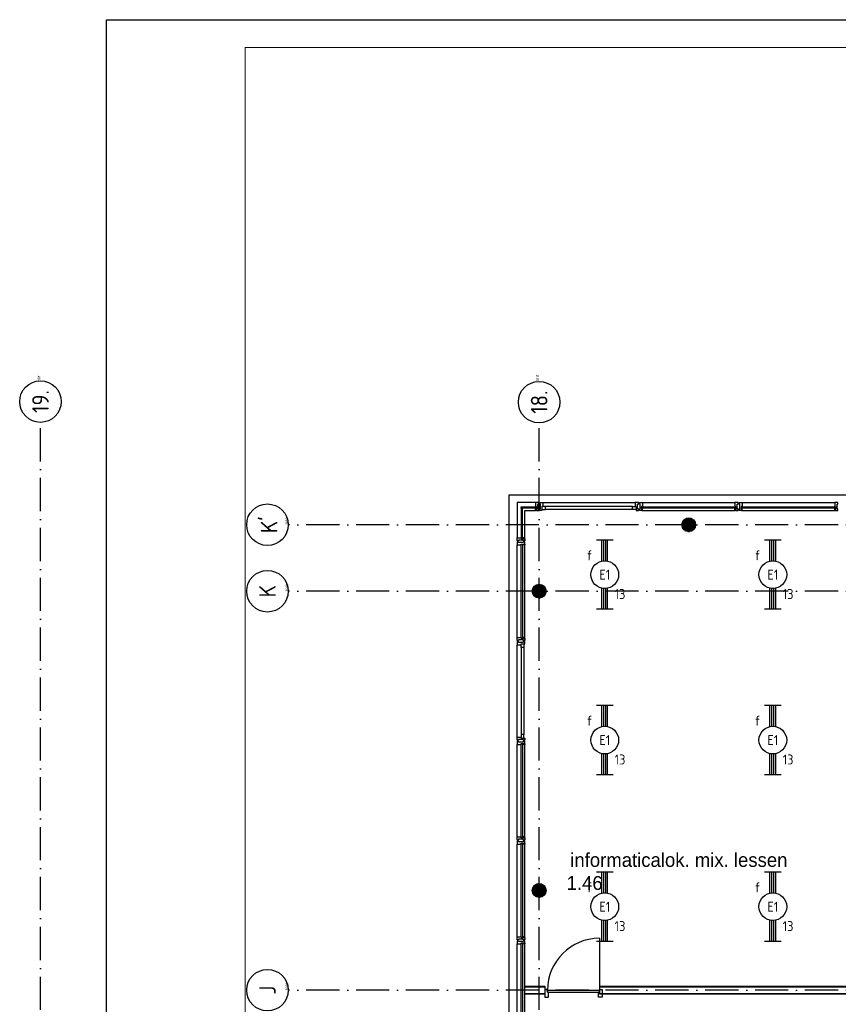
# Model space of a CAD drawing. Header units: millimetres. Extents: x 84333 to 240712, y -2244 to 84291.
# Tile 8 of 87: x 89143 to 103918, y 66521 to 84291. Entities that reach past the tile are written whole.
import ezdxf
from ezdxf.enums import TextEntityAlignment as Align

# ---------------------------------------------------------------- set-up
doc = ezdxf.new("R2010")
doc.units = ezdxf.units.MM
doc.header["$LTSCALE"] = 100
doc.linetypes.add('DASHDOT', pattern=[9, 6, -1.5, 0, -1.5])
doc.layers.get('0').update_dxf_attribs({"linetype": 'CONTINUOUS'})
for name, color, linetype in [('AFDELING', 4, 'CONTINUOUS'), ('AL$7----_STRAMIEN', 1, 'DASHDOT'), ('AL21----_BUITENWAND', 4, 'CONTINUOUS'), ('AL22----_BINNENWAND', 7, 'CONTINUOUS'), ('AL28----_KONSTRUKTIE', 3, 'CONTINUOUS'), ('AL31----_BUITENKOZ', 7, 'CONTINUOUS'), ('AL32----_BINNENKOZ', 7, 'CONTINUOUS'), ('AL32----_DRAAIRICHTING', 1, 'CONTINUOUS'), ('ALN-----_BLOCKNAAM', 2, 'CONTINUOUS'), ('ALXAA---_GEWBETON', 12, 'CONTINUOUS'), ('ALXOU---_GLAS', 7, 'CONTINUOUS'), ('BOUW', 8, 'CONTINUOUS'), ('EB63101-_ATTRIB', 2, 'CONTINUOUS'), ('EL63101-_LICHT-ARM', 3, 'CONTINUOUS'), ('EL6441--_DATACOM', 3, 'CONTINUOUS'), ('LIJN025', 10, 'CONTINUOUS'), ('LIJN050', 90, 'CONTINUOUS'), ('TEKST25', 10, 'CONTINUOUS'), ('TEKST35', 50, 'CONTINUOUS'), ('TEKST50', 90, 'CONTINUOUS')]:
    doc.layers.add(name, color=color, linetype=linetype)
doc.styles.add('1_8', font='ISO', dxfattribs={"height": 1.8})
doc.styles.add('BURO-025', font='BUROFONT.shx', dxfattribs={"height": 250})
doc.styles.add('ISO', font='ISO.SHX')
doc.styles.add('NORATT', font='isocp.shx')
doc.styles.add('ROMAND', font='romand')
doc.styles.get("Standard").update_dxf_attribs({"font": 'iso.shx'})
doc.styles.add('TECHNIC', font='technic_.ttf')

# ---------------------------------------------------------------- blocks, each defined once
blk = doc.blocks.new('A0-GE')
at = {"layer": 'LIJN025'}
blk.add_lwpolyline([(1500, 841), (1500, 0), (0, 0), (0, 841)], close=True, dxfattribs=at)
at = {"layer": 'LIJN050', "const_width": 0.2}
blk.add_lwpolyline([(1495, 836), (25, 836), (25, 5), (1495, 5)], close=True, dxfattribs=at)
at = {"layer": 'TEKST25', "style": 'ROMAND', "width": 2.899115}
blk.add_attdef('STATUS', text='', height=2.5, dxfattribs=at).set_placement((1454, 71.5), (1493, 71.5), align=Align.FIT)
at = {"layer": 'TEKST25', "style": 'ISO'}
for tag, p in [('E', (1455.25, 66)), ('NAAM-E', (1466.75, 66)), ('DATUM-E', (1485, 66)), ('D', (1455.25, 61)), ('NAAM-D', (1466.75, 61)), ('DATUM-D', (1485, 61)), ('C', (1455.25, 56)), ('NAAM-C', (1466.75, 56)), ('DATUM-C', (1485, 56)), ('B', (1455.25, 51)), ('NAAM-B', (1466.75, 51)), ('DATUM-B', (1485, 51)), ('A', (1455.25, 46)), ('NAAM-A', (1466.75, 46)), ('DATUM-A', (1485, 46))]:
    blk.add_attdef(tag, text='', height=2.5, dxfattribs=at).set_placement(p, align=Align.CENTER)
for tag, p in [('DATUM', (1332.75, 36.25)), ('SCHAAL', (1368, 36.25)), ('GETEKEND', (1398.25, 36.25)), ('GECONTOL.', (1433, 36.25)), ('FORMAAT', (1463.25, 28.25))]:
    blk.add_attdef(tag, p, '', height=2.5, dxfattribs=at)
at = {"layer": 'TEKST35', "style": 'ISO'}
for tag, p in [('PROJECT', (1334.5, 72.5)), ('PLAATS', (1334.5, 63.5)), ('INSTALLATIE-REGEL1', (1334.5, 52.5)), ('INSTALLATIE-REGEL2', (1334.5, 43.5))]:
    blk.add_attdef(tag, p, '', height=4, dxfattribs=at)
blk.add_attdef('PROJ.NR.', text='', height=4, dxfattribs=at).set_placement((1481, 23), align=Align.CENTER)
at = {"layer": 'TEKST50', "style": 'ISO'}
blk.add_attdef('FILE-NAAM', text='', height=5, dxfattribs=at).set_placement((1473.5, 7.5), align=Align.CENTER)
blk = doc.blocks.new('EJ3T20')
at = {"color": 0}
for p, q in [((-6.25, -1.5), (-6.25, 1.5)), ((-6.25, 0.52), (-2.44, 0.52)), ((-6.25, 0.17), (-2.49, 0.17)), ((2.44, 0.52), (6.25, 0.52)), ((2.49, 0.17), (6.25, 0.17)), ((6.25, -1.5), (6.25, 1.5)), ((-6.25, -0.17), (-2.49, -0.17)), ((-6.25, -0.52), (-2.44, -0.52)), ((2.44, -0.52), (6.25, -0.52)), ((2.49, -0.17), (6.25, -0.17))]:
    blk.add_line(p, q, dxfattribs=at)
blk.add_circle((0, 0), 2.5, dxfattribs=at)
at = {"color": 0, "style": '1_8'}
for tag, flags, p in [('SCHAK', 8, (3.5, 2.75)), ('A_CODE', 8, (0, 0)), ('GROEP', 8, (-3.5, -2.75)), ('KAST', 9, (3.5, -2.75))]:
    blk.add_attdef(tag, text='', height=1.8, dxfattribs=dict(at, flags=flags)).set_placement(p, align=Align.MIDDLE)
blk = doc.blocks.new('1011')
at = {"layer": 'AL$7----_STRAMIEN', "color": 7, "linetype": 'Continuous'}
blk.add_circle((-750, 0), 750, dxfattribs=at)
at = {"layer": 'AL$7----_STRAMIEN', "color": 3, "linetype": 'Continuous'}
blk.add_attdef('STR-NAAM', text='', height=600, rotation=360, dxfattribs=at).set_placement((-750, 0), align=Align.MIDDLE)
at = {"layer": 'ALN-----_BLOCKNAAM', "linetype": 'Continuous'}
blk.add_text('1011', height=100, dxfattribs=at).set_placement((0, 0))
blk = doc.blocks.new('1010')
at = {"layer": 'AL$7----_STRAMIEN', "color": 7, "linetype": 'Continuous'}
blk.add_circle((0, 750), 750, dxfattribs=at)
at = {"layer": 'AL$7----_STRAMIEN', "color": 3, "linetype": 'Continuous'}
blk.add_attdef('STR-NAAM', text='', height=600, rotation=360, dxfattribs=at).set_placement((0, 750), align=Align.MIDDLE)
at = {"layer": 'ALN-----_BLOCKNAAM', "linetype": 'Continuous'}
blk.add_text('1010', height=100, dxfattribs=at).set_placement((0, 0))
blk = doc.blocks.new('A$C13e6995e')
at = {"layer": 'AL$7----_STRAMIEN', "color": 1}
for p, q in [((5185, 41660), (5185, 79257)), ((14185, 41660), (14185, 79257)), ((5185, 41660), (5185, 78944)), ((46585, 77420), (9657, 77420)), ((46585, 76220), (9657, 76220)), ((46585, 69020), (9657, 69020))]:
    blk.add_line(p, q, dxfattribs=at)
at = {"layer": 'AL21----_BUITENWAND', "color": 8}
for p, q in [((13645, 59121), (13645, 77960)), ((13645, 77960), (47125, 77960))]:
    blk.add_line(p, q, dxfattribs=at)
at = {"layer": 'AL22----_BINNENWAND', "color": 8}
for p, q in [((13925, 69095), (14288, 69095)), ((13925, 68945), (13925, 69095)), ((14288, 69095), (14288, 68945)), ((15278, 69095), (28510, 69095)), ((15278, 68945), (15278, 69095)), ((14288, 68945), (13925, 68945)), ((28510, 68945), (15278, 68945))]:
    blk.add_line(p, q, dxfattribs=at)
at = {"layer": 'AL22----_BINNENWAND', "color": 8, "linetype": 'Continuous'}
for p, q in [((13925, 69080), (14288, 69080)), ((13925, 68960), (14288, 68960)), ((15278, 69080), (28510, 69080)), ((15278, 68960), (28510, 68960))]:
    blk.add_line(p, q, dxfattribs=at)
at = {"layer": 'AL28----_KONSTRUKTIE', "color": 8}
for centre in [(16885, 77420), (14185, 76220), (14185, 70820)]:
    blk.add_circle(centre, 125, dxfattribs=at)
at = {"layer": 'AL31----_BUITENKOZ', "color": 8}
for p, q in [((14120, 77819), (13786, 77819)), ((13786, 77819), (13786, 77185)), ((13925, 77185), (13925, 77680)), ((13925, 77680), (14120, 77680)), ((14250, 77819), (15920, 77819)), ((15870, 77747), (14300, 77747)), ((15870, 77693), (14300, 77693)), ((16050, 77819), (17720, 77819)), ((16050, 77680), (17720, 77680)), ((17850, 77819), (19520, 77819)), ((17850, 77680), (19520, 77680)), ((13786, 75385), (13786, 77055)), ((13925, 75385), (13925, 77055)), ((13786, 73585), (13786, 75255)), ((13858, 75205), (13858, 73635)), ((13912, 75205), (13912, 73635)), ((13786, 71785), (13786, 73455)), ((13925, 71785), (13925, 73455)), ((13786, 69985), (13786, 71655)), ((13925, 69985), (13925, 71655)), ((13786, 68185), (13786, 69855)), ((13925, 68185), (13925, 69855))]:
    blk.add_line(p, q, dxfattribs=at)
at = {"layer": 'AL31----_BUITENKOZ', "color": 8, "linetype": 'Continuous'}
for p, q in [((14157, 77819), (14120, 77819)), ((14120, 77819), (14120, 77812)), ((14120, 77812), (14120, 77808)), ((14120, 77808), (14120, 77800)), ((14120, 77800), (14120, 77747)), ((14120, 77747), (14137, 77747)), ((14120, 77680), (14120, 77717)), ((14120, 77717), (14137, 77717)), ((14132, 77680), (14120, 77680)), ((14137, 77685), (14132, 77685)), ((14132, 77685), (14132, 77680)), ((14137, 77747), (14137, 77680)), ((14137, 77717), (14137, 77685)), ((14137, 77680), (14176, 77680)), ((14176, 77819), (14157, 77819)), ((14162, 77710), (14162, 77790)), ((14162, 77790), (14176, 77790)), ((14176, 77710), (14162, 77710)), ((14176, 77813), (14176, 77819)), ((14176, 77799), (14176, 77813)), ((14176, 77790), (14176, 77799)), ((14176, 77799), (14176, 77799)), ((14176, 77700), (14176, 77710)), ((14176, 77686), (14176, 77700)), ((14176, 77700), (14176, 77700)), ((14176, 77680), (14176, 77686)), ((14194, 77813), (14194, 77819)), ((14194, 77819), (14213, 77819)), ((14194, 77800), (14194, 77813)), ((14194, 77790), (14194, 77800)), ((14194, 77800), (14194, 77800)), ((14208, 77790), (14194, 77790)), ((14194, 77700), (14194, 77710)), ((14194, 77710), (14208, 77710)), ((14194, 77686), (14194, 77700)), ((14194, 77700), (14194, 77700)), ((14194, 77680), (14194, 77686)), ((14233, 77680), (14194, 77680)), ((14208, 77710), (14208, 77790)), ((14213, 77819), (14250, 77819)), ((14250, 77747), (14233, 77747)), ((14233, 77747), (14233, 77680)), ((14233, 77747), (14233, 77693)), ((14300, 77747), (14233, 77747)), ((14233, 77693), (14300, 77693)), ((14250, 77819), (14250, 77812)), ((14250, 77812), (14250, 77808)), ((14250, 77808), (14250, 77800)), ((14250, 77800), (14250, 77747)), ((14300, 77693), (14300, 77747)), ((15870, 77693), (15870, 77747)), ((15870, 77747), (15937, 77747)), ((15937, 77693), (15870, 77693)), ((15957, 77819), (15920, 77819)), ((15920, 77819), (15920, 77812)), ((15920, 77812), (15920, 77808)), ((15920, 77808), (15920, 77800)), ((15920, 77800), (15920, 77747)), ((15920, 77747), (15937, 77747)), ((15937, 77747), (15937, 77680)), ((15937, 77747), (15937, 77693)), ((15937, 77680), (15976, 77680)), ((15976, 77819), (15957, 77819)), ((15962, 77710), (15962, 77790)), ((15962, 77790), (15976, 77790)), ((15976, 77710), (15962, 77710)), ((15976, 77813), (15976, 77819)), ((15976, 77799), (15976, 77813)), ((15976, 77790), (15976, 77799)), ((15976, 77799), (15976, 77799)), ((15976, 77700), (15976, 77710)), ((15976, 77686), (15976, 77700)), ((15976, 77700), (15976, 77700)), ((15976, 77680), (15976, 77686)), ((15994, 77813), (15994, 77819)), ((15994, 77819), (16013, 77819)), ((15994, 77800), (15994, 77813)), ((15994, 77790), (15994, 77800)), ((15994, 77800), (15994, 77800)), ((16008, 77790), (15994, 77790)), ((15994, 77700), (15994, 77710)), ((15994, 77710), (16008, 77710)), ((15994, 77686), (15994, 77700)), ((15994, 77700), (15994, 77700)), ((15994, 77680), (15994, 77686)), ((16033, 77680), (15994, 77680)), ((16008, 77710), (16008, 77790)), ((16013, 77819), (16050, 77819)), ((16050, 77747), (16033, 77747)), ((16033, 77747), (16033, 77680)), ((16033, 77717), (16033, 77685)), ((16050, 77717), (16033, 77717)), ((16033, 77685), (16038, 77685)), ((16038, 77685), (16038, 77680)), ((16038, 77680), (16050, 77680)), ((16050, 77819), (16050, 77812)), ((16050, 77812), (16050, 77808)), ((16050, 77808), (16050, 77800)), ((16050, 77800), (16050, 77747)), ((16050, 77680), (16050, 77717)), ((17757, 77819), (17720, 77819)), ((17720, 77819), (17720, 77812)), ((17720, 77812), (17720, 77808)), ((17720, 77808), (17720, 77800)), ((17720, 77800), (17720, 77747)), ((17720, 77747), (17737, 77747)), ((17720, 77680), (17720, 77717)), ((17720, 77717), (17737, 77717)), ((17732, 77680), (17720, 77680)), ((17737, 77685), (17732, 77685)), ((17732, 77685), (17732, 77680)), ((17737, 77747), (17737, 77680)), ((17737, 77717), (17737, 77685)), ((17737, 77680), (17776, 77680)), ((17776, 77819), (17757, 77819)), ((17762, 77710), (17762, 77790)), ((17762, 77790), (17776, 77790)), ((17776, 77710), (17762, 77710)), ((17776, 77813), (17776, 77819)), ((17776, 77799), (17776, 77813)), ((17776, 77790), (17776, 77799)), ((17776, 77799), (17776, 77799)), ((17776, 77700), (17776, 77710)), ((17776, 77686), (17776, 77700)), ((17776, 77700), (17776, 77700)), ((17776, 77680), (17776, 77686)), ((17794, 77813), (17794, 77819)), ((17794, 77819), (17813, 77819)), ((17794, 77800), (17794, 77813)), ((17794, 77790), (17794, 77800)), ((17794, 77800), (17794, 77800)), ((17808, 77790), (17794, 77790)), ((17794, 77700), (17794, 77710)), ((17794, 77710), (17808, 77710)), ((17794, 77686), (17794, 77700)), ((17794, 77700), (17794, 77700)), ((17794, 77680), (17794, 77686)), ((17833, 77680), (17794, 77680)), ((17808, 77710), (17808, 77790)), ((17813, 77819), (17850, 77819)), ((17850, 77747), (17833, 77747)), ((17833, 77747), (17833, 77680)), ((17833, 77717), (17833, 77685)), ((17850, 77717), (17833, 77717)), ((17833, 77685), (17838, 77685)), ((17838, 77685), (17838, 77680)), ((17838, 77680), (17850, 77680)), ((17850, 77819), (17850, 77812)), ((17850, 77812), (17850, 77808)), ((17850, 77808), (17850, 77800)), ((17850, 77800), (17850, 77747)), ((17850, 77680), (17850, 77717)), ((19557, 77819), (19520, 77819)), ((19520, 77819), (19520, 77812)), ((19520, 77812), (19520, 77808)), ((19520, 77808), (19520, 77800)), ((19520, 77800), (19520, 77747)), ((19520, 77747), (19537, 77747)), ((19520, 77680), (19520, 77717)), ((19520, 77717), (19537, 77717)), ((19532, 77680), (19520, 77680)), ((19537, 77685), (19532, 77685)), ((19532, 77685), (19532, 77680)), ((19537, 77747), (19537, 77680)), ((19537, 77717), (19537, 77685)), ((19537, 77680), (19576, 77680)), ((19576, 77819), (19557, 77819)), ((19562, 77710), (19562, 77790)), ((19562, 77790), (19576, 77790)), ((19576, 77710), (19562, 77710)), ((19576, 77813), (19576, 77819)), ((19576, 77799), (19576, 77813)), ((19576, 77790), (19576, 77799)), ((19576, 77799), (19576, 77799)), ((19576, 77700), (19576, 77710)), ((19576, 77686), (19576, 77700)), ((19576, 77700), (19576, 77700)), ((19576, 77680), (19576, 77686)), ((13786, 77148), (13786, 77185)), ((13786, 77185), (13793, 77185)), ((13786, 77129), (13786, 77148)), ((13792, 77129), (13786, 77129)), ((13806, 77129), (13792, 77129)), ((13793, 77185), (13797, 77185)), ((13797, 77185), (13805, 77185)), ((13805, 77185), (13858, 77185)), ((13815, 77129), (13806, 77129)), ((13806, 77129), (13806, 77129)), ((13895, 77143), (13815, 77143)), ((13815, 77143), (13815, 77129)), ((13858, 77185), (13858, 77168)), ((13858, 77168), (13925, 77168)), ((13925, 77185), (13888, 77185)), ((13888, 77185), (13888, 77168)), ((13888, 77168), (13920, 77168)), ((13895, 77129), (13895, 77143)), ((13905, 77129), (13895, 77129)), ((13919, 77129), (13905, 77129)), ((13905, 77129), (13905, 77129)), ((13925, 77129), (13919, 77129)), ((13920, 77168), (13920, 77173)), ((13920, 77173), (13925, 77173)), ((13925, 77173), (13925, 77185)), ((13925, 77168), (13925, 77129)), ((13792, 77111), (13786, 77111)), ((13786, 77111), (13786, 77092)), ((13786, 77092), (13786, 77055)), ((13786, 77055), (13793, 77055)), ((13806, 77111), (13792, 77111)), ((13793, 77055), (13797, 77055)), ((13797, 77055), (13805, 77055)), ((13805, 77055), (13858, 77055)), ((13815, 77111), (13806, 77111)), ((13806, 77111), (13806, 77111)), ((13815, 77097), (13815, 77111)), ((13895, 77097), (13815, 77097)), ((13858, 77055), (13858, 77072)), ((13858, 77072), (13925, 77072)), ((13888, 77072), (13920, 77072)), ((13888, 77055), (13888, 77072)), ((13925, 77055), (13888, 77055)), ((13905, 77111), (13895, 77111)), ((13895, 77111), (13895, 77097)), ((13919, 77111), (13905, 77111)), ((13905, 77111), (13905, 77111)), ((13925, 77111), (13919, 77111)), ((13920, 77072), (13920, 77067)), ((13920, 77067), (13925, 77067)), ((13925, 77072), (13925, 77111)), ((13925, 77067), (13925, 77055)), ((13786, 75348), (13786, 75385)), ((13786, 75385), (13793, 75385)), ((13786, 75329), (13786, 75348)), ((13793, 75385), (13797, 75385)), ((13797, 75385), (13805, 75385)), ((13805, 75385), (13858, 75385)), ((13858, 75385), (13858, 75368)), ((13858, 75368), (13925, 75368)), ((13925, 75385), (13888, 75385)), ((13888, 75385), (13888, 75368)), ((13888, 75368), (13920, 75368)), ((13920, 75368), (13920, 75373)), ((13920, 75373), (13925, 75373)), ((13925, 75373), (13925, 75385)), ((13925, 75368), (13925, 75329)), ((13792, 75329), (13786, 75329)), ((13792, 75311), (13786, 75311)), ((13786, 75311), (13786, 75292)), ((13786, 75292), (13786, 75255)), ((13786, 75255), (13793, 75255)), ((13805, 75329), (13792, 75329)), ((13806, 75311), (13792, 75311)), ((13793, 75255), (13797, 75255)), ((13797, 75255), (13805, 75255)), ((13815, 75329), (13805, 75329)), ((13805, 75329), (13805, 75329)), ((13805, 75255), (13858, 75255)), ((13815, 75311), (13806, 75311)), ((13806, 75311), (13806, 75311)), ((13895, 75343), (13815, 75343)), ((13815, 75343), (13815, 75329)), ((13815, 75297), (13815, 75311)), ((13895, 75297), (13815, 75297)), ((13858, 75255), (13858, 75272)), ((13858, 75272), (13925, 75272)), ((13858, 75272), (13912, 75272)), ((13858, 75205), (13858, 75272)), ((13912, 75205), (13858, 75205)), ((13895, 75329), (13895, 75343)), ((13905, 75329), (13895, 75329)), ((13905, 75311), (13895, 75311)), ((13895, 75311), (13895, 75297)), ((13919, 75329), (13905, 75329)), ((13905, 75329), (13905, 75329)), ((13919, 75311), (13905, 75311)), ((13905, 75311), (13905, 75311)), ((13912, 75272), (13912, 75205)), ((13925, 75329), (13919, 75329)), ((13925, 75311), (13919, 75311)), ((13925, 75272), (13925, 75311)), ((13786, 73548), (13786, 73585)), ((13786, 73585), (13793, 73585)), ((13793, 73585), (13797, 73585)), ((13797, 73585), (13805, 73585)), ((13805, 73585), (13858, 73585)), ((13912, 73635), (13858, 73635)), ((13858, 73635), (13858, 73568)), ((13858, 73585), (13858, 73568)), ((13912, 73568), (13912, 73635)), ((13786, 73529), (13786, 73548)), ((13792, 73529), (13786, 73529)), ((13792, 73511), (13786, 73511)), ((13786, 73511), (13786, 73492)), ((13786, 73492), (13786, 73455)), ((13786, 73455), (13793, 73455)), ((13805, 73529), (13792, 73529)), ((13806, 73511), (13792, 73511)), ((13793, 73455), (13797, 73455)), ((13797, 73455), (13805, 73455)), ((13815, 73529), (13805, 73529)), ((13805, 73529), (13805, 73529)), ((13805, 73455), (13858, 73455)), ((13815, 73511), (13806, 73511)), ((13806, 73511), (13806, 73511)), ((13895, 73543), (13815, 73543)), ((13815, 73543), (13815, 73529)), ((13815, 73497), (13815, 73511)), ((13895, 73497), (13815, 73497)), ((13858, 73568), (13925, 73568)), ((13858, 73568), (13912, 73568)), ((13858, 73455), (13858, 73472)), ((13858, 73472), (13925, 73472)), ((13888, 73472), (13920, 73472)), ((13888, 73455), (13888, 73472)), ((13925, 73455), (13888, 73455)), ((13895, 73529), (13895, 73543)), ((13905, 73529), (13895, 73529)), ((13905, 73511), (13895, 73511)), ((13895, 73511), (13895, 73497)), ((13919, 73529), (13905, 73529)), ((13905, 73529), (13905, 73529)), ((13919, 73511), (13905, 73511)), ((13905, 73511), (13905, 73511)), ((13925, 73529), (13919, 73529)), ((13925, 73511), (13919, 73511)), ((13920, 73472), (13920, 73467)), ((13920, 73467), (13925, 73467)), ((13925, 73568), (13925, 73529)), ((13925, 73472), (13925, 73511)), ((13925, 73467), (13925, 73455)), ((13786, 71748), (13786, 71785)), ((13786, 71785), (13793, 71785)), ((13786, 71729), (13786, 71748)), ((13792, 71729), (13786, 71729)), ((13792, 71711), (13786, 71711)), ((13786, 71711), (13786, 71692)), ((13786, 71692), (13786, 71655)), ((13786, 71655), (13793, 71655)), ((13805, 71729), (13792, 71729)), ((13806, 71711), (13792, 71711)), ((13793, 71785), (13797, 71785)), ((13793, 71655), (13797, 71655)), ((13797, 71785), (13805, 71785)), ((13797, 71655), (13805, 71655)), ((13805, 71785), (13858, 71785)), ((13815, 71729), (13805, 71729)), ((13805, 71729), (13805, 71729)), ((13805, 71655), (13858, 71655)), ((13815, 71711), (13806, 71711)), ((13806, 71711), (13806, 71711)), ((13895, 71743), (13815, 71743)), ((13815, 71743), (13815, 71729)), ((13815, 71697), (13815, 71711)), ((13895, 71697), (13815, 71697)), ((13858, 71785), (13858, 71768)), ((13858, 71768), (13925, 71768)), ((13858, 71655), (13858, 71672)), ((13858, 71672), (13925, 71672)), ((13925, 71785), (13888, 71785)), ((13888, 71785), (13888, 71768)), ((13888, 71768), (13920, 71768)), ((13888, 71672), (13920, 71672)), ((13888, 71655), (13888, 71672)), ((13925, 71655), (13888, 71655)), ((13895, 71729), (13895, 71743)), ((13905, 71729), (13895, 71729)), ((13905, 71711), (13895, 71711)), ((13895, 71711), (13895, 71697)), ((13919, 71729), (13905, 71729)), ((13905, 71729), (13905, 71729)), ((13919, 71711), (13905, 71711)), ((13905, 71711), (13905, 71711)), ((13925, 71729), (13919, 71729)), ((13925, 71711), (13919, 71711)), ((13920, 71768), (13920, 71773)), ((13920, 71773), (13925, 71773)), ((13920, 71672), (13920, 71667)), ((13920, 71667), (13925, 71667)), ((13925, 71773), (13925, 71785)), ((13925, 71768), (13925, 71729)), ((13925, 71672), (13925, 71711)), ((13925, 71667), (13925, 71655)), ((13786, 69948), (13786, 69985)), ((13786, 69985), (13793, 69985)), ((13786, 69929), (13786, 69948)), ((13792, 69929), (13786, 69929)), ((13792, 69911), (13786, 69911)), ((13786, 69911), (13786, 69892)), ((13786, 69892), (13786, 69855)), ((13786, 69855), (13793, 69855)), ((13805, 69929), (13792, 69929)), ((13806, 69911), (13792, 69911)), ((13793, 69985), (13797, 69985)), ((13793, 69855), (13797, 69855)), ((13797, 69985), (13805, 69985)), ((13797, 69855), (13805, 69855)), ((13805, 69985), (13858, 69985)), ((13815, 69929), (13805, 69929)), ((13805, 69929), (13805, 69929)), ((13805, 69855), (13858, 69855)), ((13815, 69911), (13806, 69911)), ((13806, 69911), (13806, 69911)), ((13895, 69943), (13815, 69943)), ((13815, 69943), (13815, 69929)), ((13815, 69897), (13815, 69911)), ((13895, 69897), (13815, 69897)), ((13858, 69985), (13858, 69968)), ((13858, 69968), (13925, 69968)), ((13858, 69855), (13858, 69872)), ((13858, 69872), (13925, 69872)), ((13925, 69985), (13888, 69985)), ((13888, 69985), (13888, 69968)), ((13888, 69968), (13920, 69968)), ((13888, 69872), (13920, 69872)), ((13888, 69855), (13888, 69872)), ((13925, 69855), (13888, 69855)), ((13895, 69929), (13895, 69943)), ((13905, 69929), (13895, 69929)), ((13905, 69911), (13895, 69911)), ((13895, 69911), (13895, 69897)), ((13919, 69929), (13905, 69929)), ((13905, 69929), (13905, 69929)), ((13919, 69911), (13905, 69911)), ((13905, 69911), (13905, 69911)), ((13925, 69929), (13919, 69929)), ((13925, 69911), (13919, 69911)), ((13920, 69968), (13920, 69973)), ((13920, 69973), (13925, 69973)), ((13920, 69872), (13920, 69867)), ((13920, 69867), (13925, 69867)), ((13925, 69973), (13925, 69985)), ((13925, 69968), (13925, 69929)), ((13925, 69872), (13925, 69911)), ((13925, 69867), (13925, 69855))]:
    blk.add_line(p, q, dxfattribs=at)
at = {"layer": 'AL32----_BINNENKOZ', "color": 8}
for p, q in [((14288, 69033), (14288, 68894)), ((14338, 69033), (14288, 69033)), ((14338, 68982), (14338, 69033)), ((14338, 69022), (15272, 69022)), ((14338, 68982), (15272, 68982)), ((14355, 68982), (14338, 68982)), ((14355, 68894), (14355, 68982)), ((15255, 68894), (15255, 68982)), ((15255, 68982), (15272, 68982)), ((15272, 68982), (15272, 69033)), ((15272, 69033), (15322, 69033)), ((15322, 69033), (15322, 68894)), ((14288, 68894), (14355, 68894)), ((15322, 68894), (15255, 68894))]:
    blk.add_line(p, q, dxfattribs=at)
at = {"layer": 'AL32----_DRAAIRICHTING', "color": 8}
blk.add_line((15272, 69956), (15272, 69022), dxfattribs=at)
blk.add_arc((15272, 69022), 934, 90, 180, dxfattribs=at)
at = {"layer": 'ALXAA---_GEWBETON', "color": 8}
for p, q in [((16785, 77496), (16984, 77496)), ((16805, 77516), (16965, 77516)), ((16838, 77536), (16932, 77536)), ((16760, 77416), (17010, 77416)), ((16761, 77436), (17009, 77436)), ((16762, 77396), (17008, 77396)), ((16765, 77456), (17005, 77456)), ((16768, 77376), (17002, 77376)), ((16773, 77476), (16997, 77476)), ((16778, 77356), (16992, 77356)), ((16793, 77336), (16977, 77336)), ((16816, 77316), (16954, 77316)), ((16872, 77296), (16898, 77296)), ((14065, 76256), (14305, 76256)), ((14073, 76276), (14297, 76276)), ((14085, 76296), (14284, 76296)), ((14105, 76316), (14265, 76316)), ((14138, 76336), (14232, 76336)), ((14060, 76216), (14310, 76216)), ((14061, 76236), (14309, 76236)), ((14062, 76196), (14308, 76196)), ((14068, 76176), (14302, 76176)), ((14078, 76156), (14292, 76156)), ((14093, 76136), (14277, 76136)), ((14116, 76116), (14254, 76116)), ((14172, 76096), (14198, 76096)), ((14105, 70916), (14265, 70916)), ((14138, 70936), (14232, 70936)), ((14060, 70816), (14310, 70816)), ((14061, 70836), (14309, 70836)), ((14062, 70796), (14308, 70796)), ((14065, 70856), (14305, 70856)), ((14068, 70776), (14302, 70776)), ((14073, 70876), (14297, 70876)), ((14078, 70756), (14292, 70756)), ((14085, 70896), (14284, 70896)), ((14093, 70736), (14277, 70736)), ((14116, 70716), (14254, 70716)), ((14172, 70696), (14198, 70696))]:
    blk.add_line(p, q, dxfattribs=at)
at = {"layer": 'ALXOU---_GLAS', "color": 8}
for p, q in [((13860, 77719), (13860, 77745)), ((13860, 77745), (14135, 77745)), ((14135, 77719), (13860, 77719)), ((13886, 77719), (13860, 77719)), ((13860, 77719), (13860, 77170)), ((13886, 77170), (13886, 77719)), ((14135, 77745), (14135, 77719)), ((16035, 77719), (16035, 77745)), ((16035, 77745), (17735, 77745)), ((17735, 77719), (16035, 77719)), ((17735, 77745), (17735, 77719)), ((17835, 77719), (17835, 77745)), ((17835, 77745), (19535, 77745)), ((19535, 77719), (17835, 77719)), ((19535, 77745), (19535, 77719)), ((13860, 77170), (13886, 77170)), ((13860, 77070), (13886, 77070)), ((13860, 75370), (13860, 77070)), ((13886, 77070), (13886, 75370)), ((13886, 75370), (13860, 75370)), ((13860, 73470), (13886, 73470)), ((13860, 71770), (13860, 73470)), ((13886, 73470), (13886, 71770)), ((13886, 71770), (13860, 71770)), ((13860, 71670), (13886, 71670)), ((13860, 69970), (13860, 71670)), ((13886, 71670), (13886, 69970)), ((13886, 69970), (13860, 69970)), ((13860, 69870), (13886, 69870)), ((13860, 68170), (13860, 69870)), ((13886, 69870), (13886, 68170))]:
    blk.add_line(p, q, dxfattribs=at)
at = {"layer": 'AL$7----_STRAMIEN', "xscale": 0.5, "yscale": 0.5, "zscale": 0.5, "rotation": 90.00000000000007}
for name, p, values in [('1011', (5185, 80018), {'STR-NAAM': '19.'}), ('1011', (14185, 80007), {'STR-NAAM': '18.'}), ('1010', (9657, 77420), {'STR-NAAM': "K'"}), ('1010', (9657, 76220), {'STR-NAAM': 'K'}), ('1010', (9657, 69020), {'STR-NAAM': 'J'})]:
    blk.add_blockref(name, p, dxfattribs=at).add_auto_attribs(values)
at = {"layer": 'AFDELING', "color": 8, "style": 'TECHNIC'}
for p in [(92219, 54468), (58038, 41625), (88108, 41444)]:
    blk.add_attdef('VIDE', text='', height=500, dxfattribs=at).set_placement(p, align=Align.CENTER)
blk.add_attdef('VIDE', text='', height=500, rotation=90, dxfattribs=at).set_placement((75129, 25766), align=Align.CENTER)
at = {"layer": 'BOUW', "style": 'BURO-025'}
for s, p in [('informaticalok. mix. lessen', (14747, 71245)), ('1.46', (14681, 70829))]:
    blk.add_text(s, height=250, dxfattribs=at).set_placement(p)

msp = doc.modelspace()

# ---------------------------------------------------------------- block references
at = {"xscale": 100, "yscale": 100, "zscale": 100}
msp.add_blockref('A0-GE', (90712, 191), dxfattribs=at)
at = {"layer": 'EL63101-_LICHT-ARM'}
ref = msp.add_blockref('EJ3T20', (99703, 74275, 3900), dxfattribs=dict(at, xscale=100, yscale=100, zscale=100, rotation=90))
ref.add_attrib('A_CODE', 'E1', dxfattribs={"layer": 'EB63101-_ATTRIB', "color": 1, "height": 180, "style": 'NORATT', "flags": 8}).set_placement((99703, 74275, 3900), align=Align.MIDDLE)
ref.add_attrib('GROEP', '13', dxfattribs={"layer": 'EB63101-_ATTRIB', "color": 1, "height": 180, "style": 'NORATT', "flags": 8}).set_placement((99978, 73925, 3900), align=Align.MIDDLE)
ref.add_attrib('SCHAK', 'f', dxfattribs={"layer": 'EB63101-_ATTRIB', "color": 1, "height": 180, "style": 'NORATT', "flags": 8}).set_placement((99428, 74625, 3900), align=Align.MIDDLE)
ref = msp.add_blockref('EJ3T20', (102736, 74275, 3900), dxfattribs=dict(at, xscale=100, yscale=100, zscale=100, rotation=90))
ref.add_attrib('A_CODE', 'E1', dxfattribs={"layer": 'EB63101-_ATTRIB', "color": 1, "height": 180, "style": 'NORATT', "flags": 8}).set_placement((102736, 74275, 3900), align=Align.MIDDLE)
ref.add_attrib('GROEP', '13', dxfattribs={"layer": 'EB63101-_ATTRIB', "color": 1, "height": 180, "style": 'NORATT', "flags": 8}).set_placement((103011, 73925, 3900), align=Align.MIDDLE)
ref.add_attrib('SCHAK', 'f', dxfattribs={"layer": 'EB63101-_ATTRIB', "color": 1, "height": 180, "style": 'NORATT', "flags": 8}).set_placement((102461, 74625, 3900), align=Align.MIDDLE)
ref = msp.add_blockref('EJ3T20', (99703, 71289, 3900), dxfattribs=dict(at, xscale=100, yscale=100, zscale=100, rotation=90))
ref.add_attrib('A_CODE', 'E1', dxfattribs={"layer": 'EB63101-_ATTRIB', "color": 1, "height": 180, "style": 'NORATT', "flags": 8}).set_placement((99703, 71289, 3900), align=Align.MIDDLE)
ref.add_attrib('GROEP', '13', dxfattribs={"layer": 'EB63101-_ATTRIB', "color": 1, "height": 180, "style": 'NORATT', "flags": 8}).set_placement((99978, 70939, 3900), align=Align.MIDDLE)
ref.add_attrib('SCHAK', 'f', dxfattribs={"layer": 'EB63101-_ATTRIB', "color": 1, "height": 180, "style": 'NORATT', "flags": 8}).set_placement((99428, 71639, 3900), align=Align.MIDDLE)
ref = msp.add_blockref('EJ3T20', (102736, 71289, 3900), dxfattribs=dict(at, xscale=100, yscale=100, zscale=100, rotation=90))
ref.add_attrib('A_CODE', 'E1', dxfattribs={"layer": 'EB63101-_ATTRIB', "color": 1, "height": 180, "style": 'NORATT', "flags": 8}).set_placement((102736, 71289, 3900), align=Align.MIDDLE)
ref.add_attrib('GROEP', '13', dxfattribs={"layer": 'EB63101-_ATTRIB', "color": 1, "height": 180, "style": 'NORATT', "flags": 8}).set_placement((103011, 70939, 3900), align=Align.MIDDLE)
ref.add_attrib('SCHAK', 'f', dxfattribs={"layer": 'EB63101-_ATTRIB', "color": 1, "height": 180, "style": 'NORATT', "flags": 8}).set_placement((102461, 71639, 3900), align=Align.MIDDLE)
ref = msp.add_blockref('EJ3T20', (99703, 68282, 3900), dxfattribs=dict(at, xscale=100, yscale=100, zscale=100, rotation=90))
ref.add_attrib('A_CODE', 'E1', dxfattribs={"layer": 'EB63101-_ATTRIB', "color": 1, "height": 180, "style": 'NORATT', "flags": 8}).set_placement((99703, 68282, 3900), align=Align.MIDDLE)
ref.add_attrib('GROEP', '13', dxfattribs={"layer": 'EB63101-_ATTRIB', "color": 1, "height": 180, "style": 'NORATT', "flags": 8}).set_placement((99978, 67932, 3900), align=Align.MIDDLE)
ref.add_attrib('SCHAK', 'f', dxfattribs={"layer": 'EB63101-_ATTRIB', "color": 1, "height": 180, "style": 'NORATT', "flags": 8}).set_placement((99428, 68632, 3900), align=Align.MIDDLE)
ref = msp.add_blockref('EJ3T20', (102736, 68282, 3900), dxfattribs=dict(at, xscale=100, yscale=100, zscale=100, rotation=90))
ref.add_attrib('A_CODE', 'E1', dxfattribs={"layer": 'EB63101-_ATTRIB', "color": 1, "height": 180, "style": 'NORATT', "flags": 8}).set_placement((102736, 68282, 3900), align=Align.MIDDLE)
ref.add_attrib('GROEP', '13', dxfattribs={"layer": 'EB63101-_ATTRIB', "color": 1, "height": 180, "style": 'NORATT', "flags": 8}).set_placement((103011, 67932, 3900), align=Align.MIDDLE)
ref.add_attrib('SCHAK', 'f', dxfattribs={"layer": 'EB63101-_ATTRIB', "color": 1, "height": 180, "style": 'NORATT', "flags": 8}).set_placement((102461, 68632, 3900), align=Align.MIDDLE)
at = {"layer": 'EL6441--_DATACOM'}
msp.add_blockref('A$C13e6995e', (84333, -2244), dxfattribs=at)

doc.saveas('drawing.dxf')
